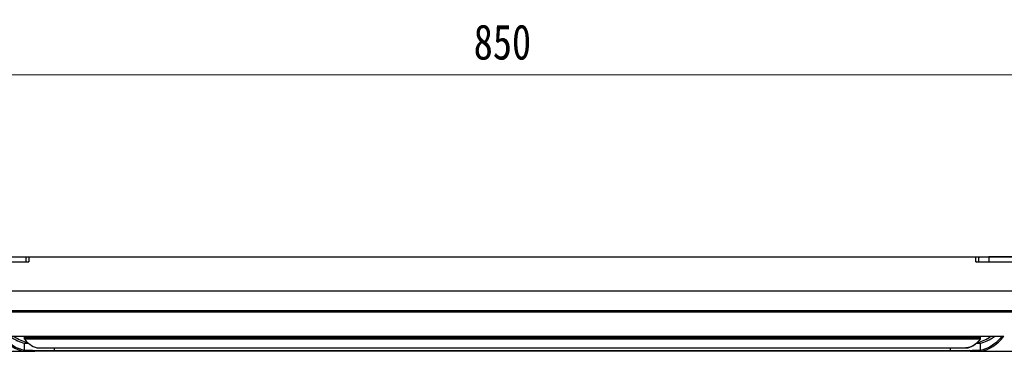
# Model space of a CAD drawing. Header units: millimetres. Extents: x 25 to 1935, y 715 to 2336.
# Tile 168 of 252: x 1288 to 1386, y 1182 to 1215. Entities that reach past the tile are written whole.
import ezdxf

# ---------------------------------------------------------------- set-up
doc = ezdxf.new("R2010")
doc.units = ezdxf.units.MM
doc.header["$LTSCALE"] = 2
doc.layers.get('0').update_dxf_attribs({"color": 2})
doc.styles.add('FS2312', font='simsun.ttf', dxfattribs={"width": 0.8})
doc.dimstyles.new('STANDARD$0', dxfattribs={"dimtxt": 3.5, "dimasz": 3, "dimexe": 1.5, "dimexo": 0.5, "dimgap": 1.5, "dimtad": 1, "dimdec": 1, "dimlfac": 5, "dimdsep": 46, "dimtxsty": 'FS2312', "dimblk1": 'OPEN', "dimblk2": 'OPEN', "dimsah": 1, "dimcen": 0, "dimclrd": 4, "dimclre": 4, "dimclrt": 4, "dimadec": 0, "dimazin": 0, "dimtfac": 1, "dimtdec": 1, "dimtmove": 1, "dimatfit": 0, "dimldrblk": 'OPEN', "dimfxl": 1, "dimtolj": 1, "dimtzin": 0, "dimlwd": 18, "dimlwe": 18, "dimarcsym": 1})

# ---------------------------------------------------------------- blocks, each defined once
blk = doc.blocks.new('_OPEN')
at = {"color": 0}
for p, q in [((0, 0), (-1, 0)), ((-0.966, 0.259), (0, 0)), ((0, 0), (-0.966, -0.259))]:
    blk.add_line(p, q, dxfattribs=at)
blk = doc.blocks.new('*D55')
at = {"color": 4, "lineweight": 18, "transparency": 16777216}
for p, q in [((1251.428, 1191.803), (1251.428, 1210.621)), ((1421.428, 1191.803), (1421.428, 1210.621)), ((1254.428, 1209.121), (1418.428, 1209.121))]:
    blk.add_line(p, q, dxfattribs=at)
at = {"layer": 'Defpoints', "color": 0, "transparency": 16777216}
for p in [(1421.428, 1209.121), (1251.428, 1191.303), (1421.428, 1191.303)]:
    blk.add_point(p, dxfattribs=at)
at = {"color": 4, "lineweight": 18, "transparency": 16777216, "xscale": 3, "yscale": 3, "zscale": 3, "rotation": 180}
blk.add_blockref('_OPEN', (1251.428, 1209.121), dxfattribs=at)
at = {"color": 4, "lineweight": 18, "transparency": 16777216, "xscale": 3, "yscale": 3, "zscale": 3}
blk.add_blockref('_OPEN', (1421.428, 1209.121), dxfattribs=at)
at = {"color": 4, "transparency": 16777216, "insert": (1336.428, 1212.371), "char_height": 3.5, "attachment_point": 5, "style": 'FS2312'}
blk.add_mtext('\\A1;850', dxfattribs=at)

msp = doc.modelspace()

# ---------------------------------------------------------------- linework, layer by layer
at = {"color": 2, "linetype": 'Continuous', "lineweight": 30}
for p, q in [((1283.937, 1191.003), (1289.028, 1191.003)), ((1289.028, 1191.003), (1384.028, 1191.003)), ((1289.028, 1191.003), (1289.028, 1190.503)), ((1289.032, 1191.003), (1289.032, 1190.903)), ((1289.328, 1191.003), (1289.328, 1190.503)), ((1289.328, 1191.003), (1383.528, 1191.003)), ((1383.528, 1190.503), (1383.528, 1191.003)), ((1383.825, 1191.003), (1383.825, 1190.903)), ((1383.828, 1191.003), (1387.77, 1191.003)), ((1383.828, 1190.503), (1383.828, 1191.003)), ((1384.828, 1191.003), (1384.828, 1190.503)), ((1387.77, 1191.003), (1384.828, 1191.003)), ((1266.762, 1190.503), (1289.328, 1190.503)), ((1289.032, 1190.903), (1289.028, 1190.903)), ((1383.53, 1190.591), (1383.528, 1190.603)), ((1383.528, 1190.503), (1406.095, 1190.503)), ((1383.828, 1190.903), (1383.825, 1190.903)), ((1423.459, 1187.603), (1249.398, 1187.603)), ((1391.866, 1185.499), (1280.99, 1185.499)), ((1281.06, 1185.671), (1391.797, 1185.671)), ((1286.543, 1183.098), (1386.313, 1183.098)), ((1383.982, 1182.908), (1288.867, 1182.908)), ((1288.881, 1183.001), (1288.953, 1183.098)), ((1288.881, 1183.001), (1383.976, 1183.001)), ((1383.965, 1182.806), (1288.882, 1182.806)), ((1383.974, 1182.806), (1288.882, 1182.806)), ((1288.893, 1181.724), (1288.905, 1182.427)), ((1383.976, 1183.001), (1383.903, 1183.098)), ((1383.951, 1182.427), (1383.963, 1181.724)), ((1285.191, 1181.603), (1289.886, 1181.603)), ((1291.845, 1181.603), (1289.886, 1181.603)), ((1289.949, 1181.701), (1291.845, 1181.701)), ((1290.288, 1181.94), (1382.559, 1181.94)), ((1290.288, 1181.94), (1382.568, 1181.94)), ((1290.288, 1181.94), (1290.328, 1181.938)), ((1290.328, 1181.938), (1382.529, 1181.938)), ((1290.33, 1181.938), (1382.518, 1181.938)), ((1291.845, 1181.938), (1291.845, 1181.701)), ((1291.845, 1181.603), (1291.845, 1181.701)), ((1291.845, 1181.701), (1381.011, 1181.701)), ((1381.011, 1181.603), (1291.845, 1181.603)), ((1381.011, 1181.701), (1381.011, 1181.938)), ((1381.011, 1181.701), (1382.907, 1181.701)), ((1381.011, 1181.603), (1381.011, 1181.701)), ((1382.97, 1181.603), (1381.011, 1181.603)), ((1382.523, 1181.939), (1382.518, 1181.938)), ((1382.568, 1181.94), (1382.529, 1181.938)), ((1382.561, 1181.94), (1382.559, 1181.94)), ((1382.97, 1181.603), (1387.665, 1181.603))]:
    msp.add_line(p, q, dxfattribs=at)
at = {"color": 2, "linetype": 'Continuous', "lineweight": 30, "flags": 128}
for points in [[(1289.886, 1181.603), (1289.898, 1181.604), (1289.91, 1181.61), (1289.921, 1181.619), (1289.93, 1181.631), (1289.938, 1181.646), (1289.944, 1181.663), (1289.948, 1181.682), (1289.949, 1181.701)], [(1382.97, 1181.603), (1382.958, 1181.604), (1382.946, 1181.61), (1382.936, 1181.619), (1382.926, 1181.631), (1382.918, 1181.646), (1382.912, 1181.663), (1382.908, 1181.682), (1382.907, 1181.701)]]:
    msp.add_lwpolyline(points, dxfattribs=at)
at = {"color": 2, "linetype": 'Continuous', "lineweight": 30}
for centre, radius, start, end in [((1289.16, 1190.703), 0.2, 270, 327.04516), ((1383.696, 1190.703), 0.2, 214.052, 270), ((1288.793, 1181.726), 0.0997, 270.71381, 359.14475), ((1384.063, 1181.726), 0.0997, 180.85525, 269.28619)]:
    msp.add_arc(centre, radius, start, end, dxfattribs=at)
for centre, major_axis, ratio, start_param, end_param in [((1290.432, 1255.603), (1.352, 74), 0.176032, 2.94345, 3.119608), ((1290.531, 1255.601), (1.352, 73.9), 0.17627, 2.950078, 3.119617), ((1290.534, 1255.603), (1.339, 73.2), 0.17627, 3.008457, 3.11911), ((1289.787, 1272.423), (0, 90), 0.176327, 3.018846, 3.103603), ((1288.885, 1182.904), (-0.0006, 0.1), 0.176213, 0.225774, 2.934318), ((1288.885, 1182.904), (-0.0006, 0.1), 0.176213, 1.524772, 2.934318), ((1290.114, 1222.938), (-0.26, 41), 0.176213, 2.934318, 3.12969), ((1382.742, 1222.938), (0.26, 41), 0.176213, 3.153495, 3.348867), ((1383.07, 1272.423), (0, 90), 0.176327, 3.179583, 3.264339), ((1382.322, 1255.603), (-1.339, 73.2), 0.17627, 3.164075, 3.274728), ((1382.325, 1255.601), (-1.352, 73.9), 0.17627, 3.163568, 3.333108), ((1383.971, 1182.904), (0.0006, 0.1), 0.176213, 3.348867, 6.057412), ((1382.424, 1255.603), (-1.352, 74), 0.176032, 3.163577, 3.339735), ((1385.354, 1183.28), (-0.004, 0.2), 0.17627, 3.274728, 3.559465), ((1290.204, 1203.938), (-0.14, 22), 0.176213, 3.127352, 3.138058)]:
    msp.add_ellipse(centre, major_axis=major_axis, ratio=ratio, start_param=start_param, end_param=end_param, dxfattribs=at)
for points, knots in [([(1288.905, 1182.427), (1288.943, 1182.423), (1289.019, 1182.415), (1289.165, 1182.41), (1289.284, 1182.408), (1289.306, 1182.408)], [0, 0, 0, 0, 0.441913, 0.896611, 1, 1, 1, 1]), ([(1383.965, 1182.806), (1383.813, 1182.644), (1383.505, 1182.315), (1383.036, 1182.023), (1382.72, 1181.968), (1382.561, 1181.94)], [0, 0, 0, 0, 0.327022, 0.663511, 1, 1, 1, 1]), ([(1383.55, 1182.407), (1383.628, 1182.409), (1383.789, 1182.413), (1383.901, 1182.42), (1383.942, 1182.426), (1383.951, 1182.427)], [0, 0, 0, 0, 0.424146, 0.875495, 1, 1, 1, 1]), ([(1383.965, 1182.806), (1383.967, 1182.809), (1383.971, 1182.816), (1383.976, 1182.84), (1383.98, 1182.87), (1383.981, 1182.894), (1383.982, 1182.907), (1383.982, 1182.908)], [0, 0, 0, 0, 0.2434346, 0.4869391, 0.7284673, 0.9664513, 1, 1, 1, 1]), ([(1289.886, 1181.603), (1289.742, 1181.603), (1289.611, 1181.603), (1289.432, 1181.604), (1289.376, 1181.604), (1289.269, 1181.606), (1289.219, 1181.606), (1289.078, 1181.609), (1289.001, 1181.611), (1288.875, 1181.618), (1288.827, 1181.621), (1288.795, 1181.626)], [0, 0, 0, 0, 0.25, 0.25, 0.375, 0.375, 0.5, 0.5, 0.75, 0.75, 1, 1, 1, 1]), ([(1288.893, 1181.724), (1288.924, 1181.72), (1288.971, 1181.716), (1289.092, 1181.71), (1289.168, 1181.707), (1289.303, 1181.705), (1289.352, 1181.704), (1289.456, 1181.703), (1289.51, 1181.702), (1289.683, 1181.701), (1289.81, 1181.701), (1289.949, 1181.701)], [0, 0, 0, 0, 0.25, 0.25, 0.5, 0.5, 0.625, 0.625, 0.75, 0.75, 1, 1, 1, 1]), ([(1382.559, 1181.94), (1382.557, 1181.94), (1382.551, 1181.94), (1382.542, 1181.939), (1382.533, 1181.939), (1382.526, 1181.939), (1382.523, 1181.939)], [0, 0, 0, 0, 0.20027, 0.466846, 0.733423, 1, 1, 1, 1]), ([(1382.907, 1181.701), (1383.046, 1181.701), (1383.173, 1181.701), (1383.403, 1181.703), (1383.506, 1181.704), (1383.642, 1181.706), (1383.684, 1181.707), (1383.76, 1181.71), (1383.794, 1181.711), (1383.886, 1181.716), (1383.932, 1181.72), (1383.963, 1181.724)], [0, 0, 0, 0, 0.25, 0.25, 0.5, 0.5, 0.625, 0.625, 0.75, 0.75, 1, 1, 1, 1]), ([(1384.062, 1181.626), (1384.03, 1181.621), (1383.982, 1181.618), (1383.887, 1181.613), (1383.851, 1181.612), (1383.773, 1181.609), (1383.73, 1181.608), (1383.589, 1181.605), (1383.483, 1181.604), (1383.245, 1181.603), (1383.114, 1181.603), (1382.97, 1181.603)], [0, 0, 0, 0, 0.25, 0.25, 0.375, 0.375, 0.5, 0.5, 0.75, 0.75, 1, 1, 1, 1])]:
    msp.add_open_spline(points, degree=3, knots=knots, dxfattribs=at)

# ---------------------------------------------------------------- dimensions: what is measured, and where the dimension line sits
dim = msp.add_linear_dim(base=(1421.428, 1209.121), p1=(1251.428, 1191.303), p2=(1421.428, 1191.303), dimstyle='STANDARD$0')
dim.commit()
dim.dimension.update_dxf_attribs({"geometry": '*D55', "text_midpoint": (1336.428, 1212.371)})

doc.saveas('drawing.dxf')
